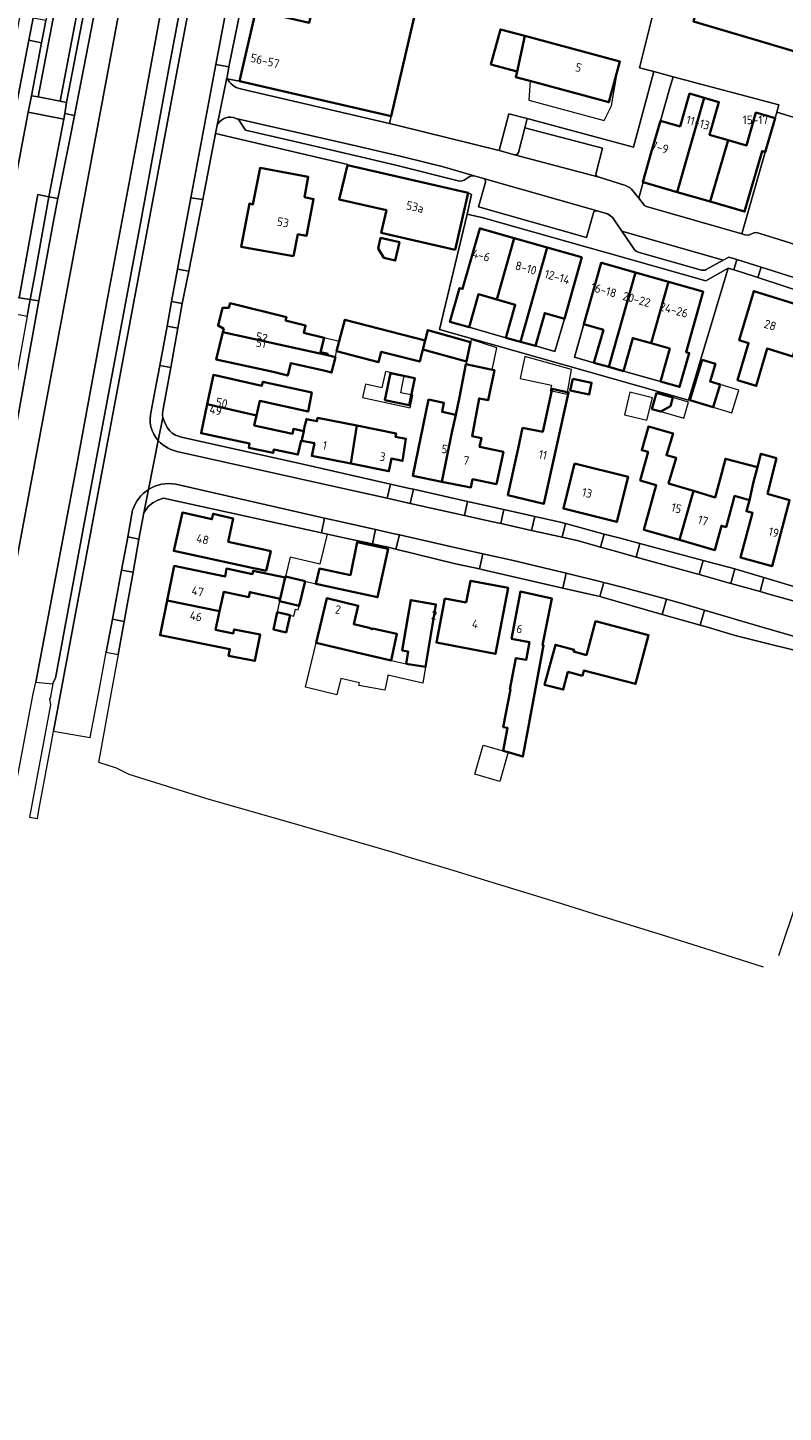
# Model space of a CAD drawing. Extents: x 154024 to 155007, y 472916 to 473908.
# Tile 4 of 49: x 154270 to 154388, y 473275 to 473491. Entities that reach past the tile are written whole.
import ezdxf
from ezdxf.enums import TextEntityAlignment as Align

# ---------------------------------------------------------------- set-up
doc = ezdxf.new("R2010")
doc.units = 0
doc.header["$LTSCALE"] = 0.75
for name, color, linetype, lineweight in [('B-RO-GR-BEPLANTING_CULTUUR_HEESTERS-GV', 252, 'CONTINUOUS', 18), ('B-RO-OG-BEBOUWING-GV', 6, 'CONTINUOUS', 35), ('B-RO-OG-BEBOUWING-T18', 1, 'CONTINUOUS', 18), ('B-RO-OG-BEBOUWING_LUIFEL-GV', 6, 'CONTINUOUS', 18), ('B-RO-OG-BEBOUWING_OVERBOUWING-GV', 6, 'CONTINUOUS', 18), ('B-RO-OG-TERREIN_ERF-GV', 252, 'CONTINUOUS', 18), ('B-RO-OG-WATER-GV', 252, 'CONTINUOUS', 18), ('B-RO-OG-WATER_SLOOT-GV', 252, 'CONTINUOUS', 18), ('B-RO-VH-VERHARDING_BETONSTRAATSTEEN-GV', 252, 'CONTINUOUS', 18), ('B-RO-VH-VERHARDING_STRAATBAKSTEEN-GV', 252, 'CONTINUOUS', 18), ('B-RO-VH-VERHARDING_TEGEL-GV', 252, 'CONTINUOUS', 18)]:
    doc.layers.add(name, color=color, linetype=linetype, lineweight=lineweight)
doc.styles.add('NLCS-ISO-M200-T18', font='NLCS-ISO.ttf', dxfattribs={"height": 0.36})

msp = doc.modelspace()

# ---------------------------------------------------------------- linework, layer by layer
at = {"layer": 'B-RO-GR-BEPLANTING_CULTUUR_HEESTERS-GV', "flags": 128}
msp.add_lwpolyline([(154387.059, 473477.27), (154385.517, 473471.968), (154381.846, 473459.184), (154382.362, 473459.036), (154382.97, 473458.96), (154383.757, 473459.323), (154384.159, 473459.379), (154386.848, 473458.561), (154397.343, 473455.283), (154397.957, 473457.885), (154397.102, 473459.186), (154396.538, 473460.638), (154396.289, 473462.176), (154396.368, 473463.731), (154396.769, 473465.236), (154390.418, 473467.207), (154391.718, 473471.932), (154397.42, 473475.133), (154387.318, 473478.186)], close=True, dxfattribs=at)
at = {"layer": 'B-RO-OG-BEBOUWING-GV', "flags": 128}
for points in [[(154399.073, 473496.205), (154403.212, 473494.953), (154404.739, 473500), (154407.527, 473509.218), (154398.532, 473511.939), (154394.921, 473500), (154394.217, 473497.674), (154393.771, 473497.809), (154394.138, 473499.134), (154393.648, 473500), (154393.442, 473500.365), (154390.398, 473501.21), (154389.167, 473500.514), (154389.024, 473500), (154388.831, 473499.303), (154388.62, 473498.543), (154383.702, 473500), (154377.622, 473501.801), (154377.138, 473500), (154376.678, 473498.286), (154375.929, 473498.507), (154374.286, 473492.395), (154385.787, 473488.985), (154396.242, 473485.886)], [(154303.297, 473483.047), (154327.023, 473477.559), (154330.97, 473494.619), (154322.682, 473496.555), (154323.489, 473500.012), (154317.144, 473501.704), (154316.269, 473497.955), (154315.579, 473498.117), (154314.192, 473492.176), (154305.853, 473494.105)], [(154346.728, 473484.56), (154347.925, 473490.121), (154344.107, 473491.152), (154342.625, 473485.669)], [(154347.925, 473490.121), (154346.728, 473484.56), (154346.496, 473483.701), (154349.489, 473482.892), (154361.073, 473479.762), (154362.787, 473486.105), (154351.203, 473489.235)], [(154369.131, 473476.851), (154367.708, 473471.905), (154366.372, 473467.262), (154366.425, 473467.247), (154371.746, 473465.712), (154375.996, 473480.45), (154373.697, 473481.11), (154372.205, 473475.963)], [(154375.996, 473480.45), (154371.746, 473465.712), (154376.936, 473464.216), (154379.704, 473473.814), (154376.821, 473474.641), (154378.294, 473479.789)], [(154376.936, 473464.216), (154382.303, 473462.668), (154385.028, 473472.11), (154385.517, 473471.968), (154387.059, 473477.27), (154384.066, 473478.133), (154382.586, 473472.987), (154379.704, 473473.814)], [(154311.743, 473455.673), (154312.416, 473459.117), (154313.741, 473458.859), (154314.865, 473464.621), (154313.452, 473464.897), (154314.041, 473468.073), (154306.503, 473469.481), (154305.392, 473463.789), (154304.842, 473463.896), (154303.528, 473457.164)], [(154320.191, 473469.921), (154318.881, 473464.531), (154326.26, 473462.883), (154325.445, 473459.346), (154337.02, 473456.679), (154339.063, 473465.572)], [(154346.261, 473458.503), (154340.928, 473460.014), (154340.872, 473460.03), (154338.191, 473450.562), (154337.7, 473450.701), (154336.2, 473445.406), (154339.198, 473444.561), (154340.669, 473449.721), (154343.54, 473448.905)], [(154324.963, 473456.895), (154325.874, 473455.4), (154327.652, 473454.993), (154328.311, 473457.871), (154325.341, 473458.55)], [(154343.54, 473448.905), (154346.411, 473448.089), (154344.948, 473442.927), (154347.256, 473442.283), (154351.438, 473457.035), (154346.261, 473458.503)], [(154347.256, 473442.283), (154349.564, 473441.639), (154351.043, 473446.789), (154354.11, 473445.903), (154356.835, 473455.505), (154356.765, 473455.525), (154351.438, 473457.035)], [(154358.739, 473439.02), (154361.051, 473438.368), (154365.218, 473453.135), (154359.93, 473454.627), (154359.862, 473454.646), (154357.147, 473445.045), (154360.22, 473444.158)], [(154367.698, 473442.051), (154370.411, 473451.669), (154365.218, 473453.135), (154361.051, 473438.368), (154363.363, 473437.716), (154364.81, 473442.861)], [(154367.698, 473442.051), (154370.585, 473441.241), (154369.145, 473436.094), (154372.133, 473435.245), (154373.632, 473440.528), (154373.142, 473440.667), (154375.825, 473450.142), (154375.768, 473450.158), (154370.411, 473451.669)], [(154392.148, 473447.592), (154383.719, 473450.224), (154381.43, 473442.559), (154382.919, 473442.1), (154381.184, 473436.294), (154384.111, 473435.392), (154385.826, 473441.236), (154389.845, 473440.003)], [(154300.698, 473443.794), (154317.034, 473440.178), (154317.084, 473440.384), (154315.97, 473440.657), (154316.526, 473442.93), (154313.33, 473443.711), (154313.61, 473444.857), (154310.502, 473445.617), (154310.632, 473446.151), (154301.802, 473448.31), (154301.631, 473447.61), (154300.596, 473447.586), (154299.919, 473444.817), (154300.826, 473444.317)], [(154331.968, 473441.11), (154332.325, 473442.5), (154319.74, 473445.732), (154318.477, 473440.815), (154325.044, 473439.128), (154325.458, 473440.741), (154331.476, 473439.196)], [(154317.034, 473440.178), (154300.698, 473443.794), (154299.651, 473439.509), (154308.544, 473437.581), (154310.84, 473437.02), (154311.313, 473438.958), (154316.449, 473437.784), (154317.689, 473437.481), (154318.281, 473439.902)], [(154332.325, 473442.5), (154331.968, 473441.11), (154338.776, 473439.2), (154339.428, 473442.237), (154332.739, 473444.114)], [(154336.519, 473428.082), (154334.949, 473420.407), (154339.48, 473419.505), (154339.757, 473420.805), (154343.48, 473420.037), (154344.556, 473425.056), (154340.833, 473425.854), (154341.126, 473427.233), (154339.658, 473427.541), (154340.764, 473433.449), (154342.162, 473433.156), (154343.153, 473437.854), (154342.626, 473437.967), (154338.693, 473438.811), (154337.682, 473433.632), (154337.105, 473430.879)], [(154375.643, 473439.48), (154373.739, 473433.162), (154377.393, 473432.061), (154378.466, 473435.623), (154376.895, 473436.097), (154377.726, 473438.852)], [(154305.943, 473430.785), (154306.437, 473433.049), (154314.003, 473431.368), (154314.595, 473434.339), (154306.94, 473436.055), (154306.799, 473435.421), (154299.208, 473437.122), (154298.238, 473432.543)], [(154326.024, 473433.145), (154329.828, 473432.367), (154330.696, 473436.613), (154326.892, 473437.391)], [(154355.406, 473436.515), (154355.018, 473434.668), (154357.963, 473434.048), (154358.352, 473435.896)], [(154347.576, 473428.831), (154346.862, 473425.588), (154345.26, 473418.313), (154350.908, 473416.955), (154354.753, 473434.387), (154352.205, 473434.948), (154350.719, 473428.211)], [(154368.51, 473434.288), (154367.798, 473431.775), (154369.206, 473431.375), (154370.687, 473432.203), (154371.073, 473433.561)], [(154313.024, 473426.81), (154313.099, 473427.155), (154313.352, 473428.31), (154311.722, 473428.664), (154311.56, 473427.911), (154305.597, 473429.202), (154305.943, 473430.785), (154298.238, 473432.543), (154297.274, 473427.995), (154304.87, 473426.362), (154304.734, 473425.727), (154308.547, 473424.908), (154308.666, 473425.465), (154312.423, 473424.657), (154312.911, 473426.833)], [(154334.949, 473420.407), (154336.519, 473428.082), (154337.105, 473430.879), (154334.971, 473431.315), (154335.269, 473432.736), (154332.863, 473433.241), (154330.418, 473421.309)], [(154321.65, 473429.178), (154315.508, 473430.386), (154315.401, 473429.858), (154313.758, 473430.191), (154313.66, 473429.718), (154313.475, 473429.065), (154313.352, 473428.31), (154313.099, 473427.155), (154313.024, 473426.81), (154314.989, 473426.412), (154314.592, 473424.452), (154320.721, 473423.234)], [(154320.721, 473423.234), (154326.667, 473422.053), (154327.056, 473424.015), (154328.782, 473423.673), (154329.307, 473427.122), (154327.668, 473427.444), (154327.772, 473427.974), (154321.65, 473429.178)], [(154372.108, 473411.313), (154374.307, 473418.97), (154370.405, 473420.15), (154371.607, 473424.121), (154370.068, 473424.557), (154371.103, 473427.974), (154367.248, 473429.041), (154366.222, 473425.34), (154367.206, 473425.068), (154365.97, 473420.602), (154368.484, 473419.865), (154366.558, 473412.907)], [(154355.698, 473423.262), (154353.945, 473416.201), (154362.32, 473414.125), (154364.068, 473421.181)], [(154383.059, 473417.5), (154383.681, 473420.373), (154384.295, 473422.683), (154379.307, 473424.006), (154378.724, 473421.807), (154377.699, 473417.944), (154374.307, 473418.97), (154372.108, 473411.313), (154377.659, 473409.719), (154378.686, 473413.513), (154379.409, 473413.317), (154380.447, 473417.149), (154380.727, 473418.183)], [(154383.681, 473420.373), (154383.059, 473417.5), (154382.592, 473415.802), (154383.556, 473415.537), (154381.639, 473408.576), (154386.613, 473407.21), (154389.35, 473417.543), (154385.89, 473418.499), (154387.289, 473424.066), (154384.85, 473424.772), (154384.295, 473422.683)], [(154305.468, 473406.872), (154306.051, 473406.77), (154307.431, 473406.477), (154308.178, 473409.541), (154306.809, 473409.875), (154301.508, 473411.018), (154302.289, 473414.674), (154299.158, 473415.391), (154298.964, 473414.545), (154294.381, 473415.595), (154292.982, 473409.598)], [(154321.675, 473410.971), (154320.626, 473405.8), (154315.807, 473406.821), (154315.228, 473404.445), (154324.891, 473402.337), (154326.542, 473409.909)], [(154300.164, 473400.146), (154300.808, 473403.184), (154304.723, 473402.365), (154304.884, 473403.148), (154309.638, 473402.084), (154310.424, 473405.446), (154305.396, 473406.487), (154305.299, 473405.969), (154301.246, 473406.811), (154301.012, 473405.583), (154293.063, 473407.235), (154291.958, 473401.821)], [(154313.53, 473404.859), (154310.463, 473405.606), (154310.424, 473405.446), (154309.638, 473402.084), (154309.551, 473401.712), (154312.626, 473400.993)], [(154338.758, 473401.501), (154335.425, 473402.143), (154334.098, 473395.253), (154343.321, 473393.476), (154345.31, 473403.797), (154339.419, 473404.932)], [(154291.958, 473401.821), (154290.853, 473396.409), (154301.779, 473394.234), (154301.572, 473393.194), (154305.7, 473392.372), (154306.523, 473396.501), (154302.423, 473397.317), (154302.294, 473396.671), (154299.549, 473397.247), (154300.164, 473400.146)], [(154315.283, 473395.235), (154322.536, 473393.504), (154327.004, 473392.438), (154327.906, 473396.61), (154324.065, 473397.44), (154324.044, 473397.342), (154323.545, 473397.534), (154321.155, 473398.117), (154321.846, 473401.016), (154316.946, 473402.205)], [(154329.621, 473399.181), (154328.75, 473393.986), (154329.676, 473393.831), (154329.366, 473391.933), (154332.387, 473391.44), (154332.695, 473393.325), (154334.02, 473401.225), (154330.075, 473401.886)], [(154345.303, 473378.095), (154347.621, 473377.432), (154348.338, 473381.281), (154350.862, 473394.823), (154350.657, 473394.865), (154352.15, 473402.123), (154347.232, 473403.215), (154345.851, 473395.843), (154348.642, 473395.319), (154348.117, 473392.527), (154346.515, 473392.828), (154345.594, 473387.933), (154345.702, 473387.913), (154344.533, 473382.037), (154345.23, 473381.898), (154344.519, 473378.32)], [(154309.198, 473399.982), (154308.574, 473397.313), (154310.583, 473396.843), (154311.207, 473399.512)], [(154356.955, 473390.062), (154357.169, 473390.884), (154365.248, 473388.775), (154367.276, 473396.431), (154358.982, 473398.589), (154357.558, 473393.287), (154355.54, 473393.83), (154355.623, 473394.139), (154352.708, 473394.923), (154351.01, 473388.638), (154353.936, 473387.893), (154354.668, 473390.658)]]:
    msp.add_lwpolyline(points, close=True, dxfattribs=at)
at = {"layer": 'B-RO-OG-BEBOUWING_LUIFEL-GV', "flags": 128}
for points in [[(154361.073, 473479.762), (154348.73, 473483.097), (154348.524, 473480.07), (154360.336, 473476.878), (154361.478, 473479.189), (154362.476, 473484.954)], [(154316.526, 473442.93), (154315.97, 473440.657), (154317.084, 473440.384), (154317.034, 473440.178), (154318.275, 473439.903), (154318.477, 473440.815), (154318.873, 473442.356)], [(154342.804, 473437.929), (154343.543, 473441.37), (154339.512, 473442.629), (154339.428, 473442.237), (154338.776, 473439.2), (154338.693, 473438.811)], [(154351.9, 473434.7), (154354.551, 473434.115), (154355.226, 473437.965), (154347.916, 473439.968), (154347.168, 473436.576), (154352.075, 473435.494)], [(154329.026, 473437.005), (154326.105, 473437.647), (154325.545, 473435.094), (154322.968, 473435.66), (154322.511, 473433.578), (154329.982, 473431.938), (154330.376, 473433.938), (154328.495, 473434.309)], [(154377.393, 473432.061), (154380.329, 473431.176), (154381.403, 473434.738), (154378.466, 473435.623)], [(154371.073, 473433.561), (154370.687, 473432.203), (154369.206, 473431.375), (154372.801, 473430.356), (154373.514, 473432.869)], [(154321.717, 473411.18), (154316.978, 473412.21), (154315.828, 473407.494), (154311.198, 473408.622), (154310.463, 473405.606), (154315.228, 473404.445), (154315.807, 473406.821), (154320.626, 473405.8)], [(154312.626, 473400.993), (154309.551, 473401.712), (154309.149, 473399.993), (154311.769, 473399.381), (154312.027, 473400.488), (154312.483, 473400.381)]]:
    msp.add_lwpolyline(points, close=True, dxfattribs=at)
at = {"layer": 'B-RO-OG-BEBOUWING_OVERBOUWING-GV', "flags": 128}
msp.add_lwpolyline([(154367.008, 473430.022), (154367.875, 473433.518), (154364.37, 473434.388), (154363.502, 473430.892)], close=True, dxfattribs=at)
at = {"layer": 'B-RO-OG-TERREIN_ERF-GV', "flags": 128}
for points in [[(154404.739, 473500), (154403.212, 473494.953), (154399.073, 473496.205), (154396.242, 473485.886), (154385.787, 473488.985), (154374.286, 473492.395), (154375.929, 473498.507), (154376.678, 473498.286), (154377.138, 473500), (154377.622, 473501.801), (154383.702, 473500), (154388.62, 473498.543), (154388.831, 473499.303), (154389.024, 473500), (154389.167, 473500.514), (154390.398, 473501.21), (154393.442, 473500.365), (154393.648, 473500), (154394.138, 473499.134), (154393.771, 473497.809), (154394.217, 473497.674), (154394.921, 473500), (154398.532, 473511.939), (154407.527, 473509.218)], [(154349.489, 473482.892), (154346.496, 473483.701), (154346.728, 473484.56), (154342.625, 473485.669), (154344.107, 473491.152), (154347.925, 473490.121), (154351.203, 473489.235), (154362.787, 473486.105), (154361.073, 473479.762)], [(154379.704, 473473.814), (154382.586, 473472.987), (154384.066, 473478.133), (154387.059, 473477.27), (154387.318, 473478.186), (154387.649, 473479.358), (154371.121, 473483.752), (154370.614, 473481.994), (154369.131, 473476.851), (154372.205, 473475.963), (154373.697, 473481.11), (154375.996, 473480.45), (154378.294, 473479.789), (154376.821, 473474.641)], [(154385.517, 473471.968), (154385.028, 473472.11), (154382.303, 473462.668), (154376.936, 473464.216), (154371.746, 473465.712), (154366.425, 473467.247), (154365.729, 473464.77), (154366.659, 473463.61), (154366.951, 473463.444), (154381.846, 473459.184)], [(154311.743, 473455.673), (154303.528, 473457.164), (154304.842, 473463.896), (154305.392, 473463.789), (154306.503, 473469.481), (154314.041, 473468.073), (154313.452, 473464.897), (154314.865, 473464.621), (154313.741, 473458.859), (154312.416, 473459.117)], [(154338.874, 473462.243), (154334.595, 473444.205), (154373.498, 473433.157), (154379.717, 473453.794), (154376.244, 473451.828), (154360.413, 473456.311), (154357.25, 473457.201), (154341.402, 473461.696)], [(154340.928, 473460.014), (154346.261, 473458.503), (154351.438, 473457.035), (154356.765, 473455.525), (154356.835, 473455.505), (154354.11, 473445.903), (154352.637, 473440.763), (154349.564, 473441.639), (154347.256, 473442.283), (154344.948, 473442.927), (154339.198, 473444.561), (154336.2, 473445.406), (154337.7, 473450.701), (154338.191, 473450.562), (154340.872, 473460.03)], [(154324.963, 473456.895), (154325.341, 473458.55), (154328.311, 473457.871), (154327.652, 473454.993), (154325.874, 473455.4)], [(154361.051, 473438.368), (154358.739, 473439.02), (154355.672, 473439.896), (154357.147, 473445.045), (154359.862, 473454.646), (154359.93, 473454.627), (154365.218, 473453.135), (154370.411, 473451.669), (154375.768, 473450.158), (154375.825, 473450.142), (154373.142, 473440.667), (154373.632, 473440.528), (154372.133, 473435.245), (154369.145, 473436.094), (154363.363, 473437.716)], [(154344.948, 473442.927), (154346.411, 473448.089), (154343.54, 473448.905), (154340.669, 473449.721), (154339.198, 473444.561)], [(154389.845, 473440.003), (154385.826, 473441.236), (154384.111, 473435.392), (154381.184, 473436.294), (154382.919, 473442.1), (154381.43, 473442.559), (154383.719, 473450.224), (154392.148, 473447.592), (154398.151, 473445.718), (154395.942, 473438.393), (154396.686, 473438.161), (154394.9, 473432.068), (154391.976, 473432.969), (154393.693, 473438.823)], [(154300.698, 473443.794), (154300.826, 473444.317), (154299.919, 473444.817), (154300.596, 473447.586), (154301.631, 473447.61), (154301.802, 473448.31), (154310.632, 473446.151), (154310.502, 473445.617), (154313.61, 473444.857), (154313.33, 473443.711), (154316.526, 473442.93), (154315.97, 473440.657), (154317.084, 473440.384), (154317.034, 473440.178), (154318.281, 473439.902), (154317.689, 473437.481), (154316.449, 473437.784), (154311.313, 473438.958), (154310.84, 473437.02), (154308.544, 473437.581), (154299.651, 473439.509)], [(154338.776, 473439.2), (154331.968, 473441.11), (154331.476, 473439.196), (154325.458, 473440.741), (154325.044, 473439.128), (154318.477, 473440.815), (154319.74, 473445.732), (154332.325, 473442.5), (154332.739, 473444.114), (154339.428, 473442.237)], [(154349.564, 473441.639), (154352.637, 473440.763), (154354.11, 473445.903), (154351.043, 473446.789)], [(154357.147, 473445.045), (154355.672, 473439.896), (154358.739, 473439.02), (154360.22, 473444.158)], [(154369.145, 473436.094), (154370.585, 473441.241), (154367.698, 473442.051), (154364.81, 473442.861), (154363.363, 473437.716)], [(154342.626, 473437.967), (154343.153, 473437.854), (154342.162, 473433.156), (154340.764, 473433.449), (154339.658, 473427.541), (154341.126, 473427.233), (154340.833, 473425.854), (154344.556, 473425.056), (154343.48, 473420.037), (154339.757, 473420.805), (154339.48, 473419.505), (154334.949, 473420.407), (154330.418, 473421.309), (154332.863, 473433.241), (154335.269, 473432.736), (154334.971, 473431.315), (154337.105, 473430.879), (154337.682, 473433.632), (154338.693, 473438.811)], [(154375.643, 473439.48), (154377.726, 473438.852), (154376.895, 473436.097), (154378.466, 473435.623), (154377.393, 473432.061), (154373.739, 473433.162)], [(154298.238, 473432.543), (154299.208, 473437.122), (154306.799, 473435.421), (154306.94, 473436.055), (154314.595, 473434.339), (154314.003, 473431.368), (154306.437, 473433.049), (154305.943, 473430.785), (154305.597, 473429.202), (154311.56, 473427.911), (154311.722, 473428.664), (154313.352, 473428.31), (154313.475, 473429.065), (154313.66, 473429.718), (154313.758, 473430.191), (154315.401, 473429.858), (154315.508, 473430.386), (154321.65, 473429.178), (154327.772, 473427.974), (154327.668, 473427.444), (154329.307, 473427.122), (154328.782, 473423.673), (154327.056, 473424.015), (154326.667, 473422.053), (154320.721, 473423.234), (154314.592, 473424.452), (154314.989, 473426.412), (154313.024, 473426.81), (154312.911, 473426.833), (154312.423, 473424.657), (154308.666, 473425.465), (154308.547, 473424.908), (154304.734, 473425.727), (154304.87, 473426.362), (154297.274, 473427.995)], [(154326.024, 473433.145), (154326.892, 473437.391), (154330.696, 473436.613), (154329.828, 473432.367)], [(154355.406, 473436.515), (154358.352, 473435.896), (154357.963, 473434.048), (154355.018, 473434.668)], [(154354.753, 473434.387), (154350.908, 473416.955), (154345.26, 473418.313), (154346.862, 473425.588), (154347.576, 473428.831), (154350.719, 473428.211), (154352.205, 473434.948)], [(154368.51, 473434.288), (154371.073, 473433.561), (154370.687, 473432.203), (154369.206, 473431.375), (154367.798, 473431.775)], [(154384.295, 473422.683), (154384.85, 473424.772), (154387.289, 473424.066), (154385.89, 473418.499), (154389.35, 473417.543), (154386.613, 473407.21), (154381.639, 473408.576), (154383.556, 473415.537), (154382.592, 473415.802), (154383.059, 473417.5), (154380.727, 473418.183), (154380.447, 473417.149), (154379.409, 473413.317), (154378.686, 473413.513), (154377.659, 473409.719), (154372.108, 473411.313), (154366.558, 473412.907), (154368.484, 473419.865), (154365.97, 473420.602), (154367.206, 473425.068), (154366.222, 473425.34), (154367.248, 473429.041), (154371.103, 473427.974), (154370.068, 473424.557), (154371.607, 473424.121), (154370.405, 473420.15), (154374.307, 473418.97), (154377.699, 473417.944), (154378.724, 473421.807), (154379.307, 473424.006)], [(154355.698, 473423.262), (154364.068, 473421.181), (154362.32, 473414.125), (154353.945, 473416.201)], [(154305.468, 473406.872), (154292.982, 473409.598), (154294.381, 473415.595), (154298.964, 473414.545), (154299.158, 473415.391), (154302.289, 473414.674), (154301.508, 473411.018), (154306.809, 473409.875), (154308.178, 473409.541), (154307.431, 473406.477), (154306.051, 473406.77)], [(154321.675, 473410.971), (154326.542, 473409.909), (154324.891, 473402.337), (154315.228, 473404.445), (154315.807, 473406.821), (154320.626, 473405.8)], [(154300.164, 473400.146), (154299.549, 473397.247), (154302.294, 473396.671), (154302.423, 473397.317), (154306.523, 473396.501), (154305.7, 473392.372), (154301.572, 473393.194), (154301.779, 473394.234), (154290.853, 473396.409), (154291.958, 473401.821), (154293.063, 473407.235), (154301.012, 473405.583), (154301.246, 473406.811), (154305.299, 473405.969), (154305.396, 473406.487), (154310.424, 473405.446), (154310.463, 473405.606), (154313.53, 473404.859), (154312.626, 473400.993), (154309.551, 473401.712), (154309.638, 473402.084), (154304.884, 473403.148), (154304.723, 473402.365), (154300.808, 473403.184)], [(154338.758, 473401.501), (154339.419, 473404.932), (154345.31, 473403.797), (154343.321, 473393.476), (154334.098, 473395.253), (154335.425, 473402.143)], [(154326.436, 473389.807), (154326.004, 473387.809), (154321.969, 473388.536), (154322.047, 473388.979), (154319.132, 473389.635), (154318.527, 473387.097), (154313.62, 473388.266), (154315.283, 473395.235), (154316.946, 473402.205), (154321.846, 473401.016), (154321.155, 473398.117), (154323.545, 473397.534), (154324.044, 473397.342), (154324.065, 473397.44), (154327.906, 473396.61), (154327.004, 473392.438), (154329.366, 473391.933), (154329.676, 473393.831), (154328.75, 473393.986), (154329.621, 473399.181), (154330.075, 473401.886), (154334.02, 473401.225), (154332.695, 473393.325), (154332.387, 473391.44), (154331.97, 473388.89), (154326.509, 473390.143)], [(154343.996, 473373.527), (154340.073, 473374.649), (154341.38, 473379.218), (154344.519, 473378.32), (154345.23, 473381.898), (154344.533, 473382.037), (154345.702, 473387.913), (154345.594, 473387.933), (154346.515, 473392.828), (154348.117, 473392.527), (154348.642, 473395.319), (154345.851, 473395.843), (154347.232, 473403.215), (154352.15, 473402.123), (154350.657, 473394.865), (154350.862, 473394.823), (154348.338, 473381.281), (154347.621, 473377.432), (154345.303, 473378.095)], [(154309.198, 473399.982), (154311.207, 473399.512), (154310.583, 473396.843), (154308.574, 473397.313)], [(154356.955, 473390.062), (154354.668, 473390.658), (154353.936, 473387.893), (154351.01, 473388.638), (154352.708, 473394.923), (154355.623, 473394.139), (154355.54, 473393.83), (154357.558, 473393.287), (154358.982, 473398.589), (154367.276, 473396.431), (154365.248, 473388.775), (154357.169, 473390.884)]]:
    msp.add_lwpolyline(points, close=True, dxfattribs=at)
for points in [[(154304.468, 473499.368), (154301.622, 473485.281), (154301.33, 473483.666), (154301.313, 473483.572), (154301.361, 473483.438), (154303.297, 473483.047), (154305.853, 473494.105)], [(154330.97, 473494.619), (154327.023, 473477.559), (154326.755, 473476.407), (154328.047, 473476.107), (154343.88, 473472.187), (154345.409, 473477.957), (154348.29, 473477.188), (154364.938, 473472.746), (154368.079, 473484.56), (154365.849, 473485.153), (154369.816, 473501.054)], [(154369.816, 473501.054), (154365.849, 473485.153), (154368.079, 473484.56), (154371.121, 473483.752), (154387.649, 473479.358), (154387.318, 473478.186), (154397.42, 473475.133), (154397.556, 473475.092), (154397.85, 473476.065), (154399.198, 473480.635), (154424.411, 473473.197), (154424.709, 473474.233), (154428.672, 473473.022), (154437.905, 473470.204), (154442.806, 473468.719), (154478.746, 473457.756), (154480.055, 473458.411), (154482.316, 473466.984), (154484.327, 473474.609), (154490.007, 473496.148)], [(154337.02, 473456.679), (154325.445, 473459.346), (154326.26, 473462.883), (154318.881, 473464.531), (154320.191, 473469.921), (154320.219, 473470.039), (154299.535, 473474.878), (154297.563, 473464.525), (154295.34, 473453.318), (154294.302, 473448.263), (154293.631, 473444.411), (154292.522, 473438.269), (154291.318, 473431.741)], [(154415.506, 473442.451), (154405.067, 473445.668), (154403.847, 473446.035), (154399.737, 473447.271), (154397.193, 473448.108), (154384.366, 473452.332), (154381.973, 473453.12), (154380.593, 473453.532), (154379.717, 473453.794), (154373.498, 473433.157), (154334.595, 473444.205), (154338.874, 473462.243), (154339.586, 473465.35), (154339.063, 473465.572), (154337.02, 473456.679)], [(154291.276, 473430.459), (154291.56, 473429.78), (154291.99, 473428.9), (154292.36, 473428.36), (154292.76, 473428), (154293.26, 473427.71), (154294.23, 473427.39), (154313.209, 473423.139), (154326.878, 473420.047), (154329.87, 473419.37), (154330.485, 473419.232), (154338.945, 473417.332), (154344.635, 473416.054), (154349.461, 473414.971), (154353.25, 473414.12), (154354.256, 473413.852), (154360.326, 473412.231), (154362.826, 473411.563), (154365.923, 473410.736), (154375.814, 473408.096), (154380.778, 473406.77), (154380.93, 473406.73), (154385.335, 473405.404), (154391.202, 473403.638)], [(154395.05, 473392.79), (154380.8, 473396.37), (154376.52, 473397.64), (154375.362, 473397.969), (154369.418, 473399.658), (154359.633, 473402.438), (154359.17, 473402.57), (154353.876, 473403.784), (154341.21, 473406.69), (154340.853, 473406.768), (154337.09, 473407.59), (154327.757, 473409.864), (154326.768, 473410.105), (154326.05, 473410.28), (154325.765, 473410.338), (154324.099, 473410.684), (154320.87, 473411.356), (154318.903, 473411.788), (154316.09, 473412.405), (154291.385, 473417.827), (154290.49, 473417.51), (154289.74, 473417.08), (154289.01, 473416.52), (154288.32, 473415.53), (154287.548, 473411.433), (154286.624, 473406.259), (154285.212, 473398.566), (154284.287, 473393.389), (154283.142, 473387.19), (154281.447, 473377.626), (154281.242, 473376.57), (154283.98, 473375.638), (154285.984, 473374.675), (154297.802, 473370.972), (154297.941, 473370.933), (154313.069, 473366.613), (154327.106, 473362.513), (154330.154, 473361.582), (154335.981, 473359.843), (154342.26, 473357.958), (154352.958, 473354.656), (154358.596, 473352.896), (154369.41, 473349.518), (154376.012, 473347.483), (154385.188, 473344.549)], [(154387.648, 473346.289), (154390.552, 473355.041)]]:
    msp.add_lwpolyline(points, dxfattribs=at)
at = {"layer": 'B-RO-OG-TERREIN_ERF-GV'}
msp.add_lwpolyline([(154291.318, 473431.741, 0.0858136), (154291.276, 473430.459)], format="xyb", dxfattribs=at)
at = {"layer": 'B-RO-OG-WATER-GV', "flags": 128}
msp.add_lwpolyline([(154249.54, 473272.87), (154252.27, 473287.82), (154254.75, 473300.93), (154257.106, 473313.571), (154259.26, 473325.13), (154270.989, 473387.239), (154271.423, 473389.053), (154277.74, 473422.49), (154282.51, 473448.53), (154287.71, 473476.08), (154292.07, 473500), (154304.733, 473566.567), (154298.207, 473567.724), (154266.59, 473398.31), (154265.097, 473390.34), (154264.652, 473388.41), (154262.59, 473377.05), (154259.77, 473362.22), (154252.14, 473320.93), (154250.935, 473314.507), (154249.1, 473304.72), (154246.68, 473292.01), (154243.97, 473277.39), (154241.37, 473263.17)], dxfattribs=at)
at = {"layer": 'B-RO-OG-WATER_SLOOT-GV', "flags": 128}
for points in [[(154298.207, 473567.724), (154298.099, 473567.743), (154295.502, 473566.078), (154295.313, 473566.294), (154295.224, 473566.445), (154294.71, 473566.087), (154281.82, 473500), (154277.468, 473477.657), (154276.754, 473473.985), (154275.659, 473468.558), (154275.06, 473465.714), (154274.86, 473464.687), (154274.125, 473460.906), (154271.907, 473448.685), (154261.467, 473391.149), (154261.53, 473391.134), (154265.097, 473390.34), (154266.59, 473398.31)], [(154292.07, 473500), (154287.71, 473476.08), (154282.51, 473448.53), (154277.74, 473422.49), (154271.423, 473389.053), (154274.002, 473388.798), (154274.475, 473389.662), (154278.754, 473412.751), (154287.927, 473461.695), (154292.247, 473485.028), (154295.063, 473500), (154302.447, 473539.282), (154306.517, 473560.765), (154306.591, 473562.088), (154306.701, 473564.056), (154306.358, 473564.098), (154304.733, 473566.567)]]:
    msp.add_lwpolyline(points, close=True, dxfattribs=at)
at = {"layer": 'B-RO-VH-VERHARDING_BETONSTRAATSTEEN-GV', "flags": 128}
for points in [[(154282.181, 473540.471), (154282.068, 473539.982), (154279.669, 473527.341), (154279.029, 473523.99), (154277.78, 473517.473), (154275.379, 473505.257), (154274.397, 473500), (154272.995, 473492.517), (154272.319, 473489.053), (154270.766, 473480.769), (154271.774, 473480.581), (154287.987, 473565.376), (154286.97, 473565.551), (154286.001, 473560.462), (154284.935, 473554.866), (154283.587, 473547.927)], [(154280.111, 473500), (154288.322, 473543.017), (154292.37, 473564.119), (154292.488, 473564.531), (154291.453, 473564.74), (154275.239, 473479.936), (154276.239, 473479.712)], [(154299.783, 473476.177), (154301.313, 473483.572), (154301.33, 473483.666), (154301.622, 473485.281), (154299.589, 473485.661), (154295.684, 473464.819), (154297.563, 473464.525), (154299.535, 473474.878)], [(154270.766, 473480.769), (154270.241, 473478.21), (154275.777, 473477.128), (154275.933, 473478), (154276.239, 473479.712), (154275.239, 473479.936), (154271.774, 473480.581)], [(154270.241, 473478.21), (154267.944, 473466.063), (154265.807, 473454.237), (154264.999, 473449.857), (154268.799, 473449.173), (154271.751, 473465.331), (154273.474, 473464.974), (154275.777, 473477.128)], [(154268.799, 473449.173), (154270.537, 473448.9), (154271.307, 473453.026), (154273.474, 473464.974), (154271.751, 473465.331)], [(154292.66, 473448.576), (154294.302, 473448.263), (154295.34, 473453.318), (154293.594, 473453.642)], [(154384.901, 473453.951), (154381.067, 473455.152), (154380.593, 473453.532), (154381.973, 473453.12), (154384.366, 473452.332)], [(154264.999, 473449.857), (154264.545, 473447.277), (154265.574, 473447.079), (154269.034, 473446.53), (154270.045, 473446.318), (154270.537, 473448.9), (154268.799, 473449.173)], [(154290.791, 473438.609), (154292.522, 473438.269), (154293.631, 473444.411), (154291.948, 473444.733)], [(154329.994, 473417.023), (154330.485, 473419.232), (154329.87, 473419.37), (154326.878, 473420.047), (154326.384, 473417.826)], [(154338.945, 473417.332), (154338.457, 473415.14), (154342.64, 473414.21), (154344.147, 473413.873), (154344.635, 473416.054)], [(154318.903, 473411.788), (154320.87, 473411.356), (154324.099, 473410.684), (154324.565, 473412.922), (154319.429, 473414.086), (154316.599, 473414.727), (154316.09, 473412.405)], [(154353.778, 473411.719), (154354.256, 473413.852), (154353.25, 473414.12), (154349.461, 473414.971), (154348.973, 473412.793)], [(154287.548, 473411.433), (154285.796, 473411.798), (154285.785, 473411.721), (154284.81, 473406.581), (154286.624, 473406.259)], [(154328.296, 473412.076), (154327.757, 473409.864), (154337.09, 473407.59), (154340.853, 473406.768), (154341.374, 473409.151), (154335.82, 473410.37)], [(154362.248, 473409.494), (154365.335, 473408.631), (154365.923, 473410.736), (154362.826, 473411.563), (154360.326, 473412.231), (154359.756, 473410.19)], [(154375.814, 473408.096), (154375.194, 473405.877), (154380.143, 473404.495), (154380.778, 473406.77)], [(154354.403, 473406.081), (154353.876, 473403.784), (154359.17, 473402.57), (154359.633, 473402.438), (154360.261, 473404.649)], [(154385.335, 473405.404), (154384.723, 473403.215), (154386.28, 473402.78), (154390.606, 473401.547), (154391.202, 473403.638)], [(154370.09, 473402.021), (154369.418, 473399.658), (154375.362, 473397.969), (154376.027, 473400.31), (154372.32, 473401.4)], [(154282.405, 473393.74), (154284.287, 473393.389), (154285.212, 473398.566), (154283.397, 473398.932)]]:
    msp.add_lwpolyline(points, close=True, dxfattribs=at)
for points in [[(154301.361, 473483.438), (154301.313, 473483.572), (154299.783, 473476.177), (154299.902, 473476.36)], [(154359.352, 473468.116), (154346.325, 473471.542), (154343.88, 473472.187), (154328.047, 473476.107), (154326.755, 473476.407), (154303.411, 473481.837)], [(154346.927, 473471.89), (154347.925, 473475.769), (154348.29, 473477.188), (154345.409, 473477.957), (154343.88, 473472.187)], [(154340.002, 473468.26), (154336.219, 473469.354), (154334.986, 473469.684), (154332.632, 473470.255), (154328.419, 473471.315), (154321.485, 473472.953), (154302.724, 473477.239)], [(154302.724, 473477.239), (154321.485, 473472.953), (154328.419, 473471.315), (154332.632, 473470.255), (154334.986, 473469.684), (154336.219, 473469.354), (154340.002, 473468.26), (154341.454, 473467.845), (154359.221, 473462.789), (154360.842, 473462.31), (154361.287, 473462.057), (154361.708, 473461.672), (154363.115, 473459.593), (154378.944, 473455.052), (154378.961, 473455.061), (154379.827, 473455.541), (154381.067, 473455.152), (154384.901, 473453.951), (154397.786, 473449.909), (154404.389, 473447.837), (154414.982, 473444.514), (154416.58, 473443.82)], [(154303.247, 473476.913), (154304.227, 473475.4), (154312.158, 473473.563), (154322.91, 473471.042), (154327.939, 473469.844), (154337.673, 473467.408), (154338.133, 473467.461), (154338.407, 473467.571), (154339.072, 473467.977), (154339.29, 473468.135), (154339.655, 473468.273), (154340.002, 473468.26)], [(154359.053, 473468.723), (154360.051, 473472.574), (154347.925, 473475.769), (154346.927, 473471.89)], [(154343.88, 473472.187), (154346.325, 473471.542)], [(154346.325, 473471.542), (154359.352, 473468.116)], [(154359.221, 473462.789), (154341.454, 473467.845), (154341.604, 473467.752), (154341.706, 473467.626), (154341.763, 473467.469), (154341.763, 473467.282), (154340.669, 473463.401), (154357.555, 473458.598), (154358.645, 473462.453)], [(154418.423, 473442.254), (154420.585, 473449.099), (154419.249, 473448.447), (154398.885, 473454.805), (154397.343, 473455.283), (154386.848, 473458.561), (154384.159, 473459.379), (154383.757, 473459.323), (154382.97, 473458.96), (154382.362, 473459.036), (154381.846, 473459.184), (154366.951, 473463.444), (154366.659, 473463.61), (154365.729, 473464.77), (154364.615, 473466.159), (154364.379, 473466.363), (154363.672, 473466.717), (154359.393, 473468.102), (154359.36, 473468.113), (154359.352, 473468.116)], [(154376.305, 473453.589), (154378.944, 473455.052), (154363.115, 473459.593), (154365.135, 473456.634), (154365.328, 473456.444), (154365.653, 473456.305), (154375.541, 473453.502)]]:
    msp.add_lwpolyline(points, dxfattribs=at)
at = {"layer": 'B-RO-VH-VERHARDING_BETONSTRAATSTEEN-GV'}
for points in [[(154303.411, 473481.837, -0.2101018), (154301.361, 473483.438)], [(154299.902, 473476.36, -0.3767733), (154302.724, 473477.239)], [(154302.724, 473477.239, -0.0720686), (154303.247, 473476.913)], [(154346.927, 473471.89, -0.4045606), (154346.325, 473471.542)], [(154346.325, 473471.542, 0.4045606), (154346.927, 473471.89)], [(154359.352, 473468.116, -0.387962), (154359.053, 473468.723)], [(154358.645, 473462.453, -0.3816926), (154359.221, 473462.789)], [(154375.541, 473453.502, 0.187131), (154376.305, 473453.589)]]:
    msp.add_lwpolyline(points, format="xyb", dxfattribs=at)
at = {"layer": 'B-RO-VH-VERHARDING_STRAATBAKSTEEN-GV', "flags": 128}
for points in [[(154292.488, 473564.531), (154292.37, 473564.119), (154288.322, 473543.017), (154280.111, 473500), (154276.239, 473479.712), (154275.933, 473478), (154277.468, 473477.657), (154281.82, 473500), (154294.71, 473566.087), (154295.224, 473566.445), (154295.313, 473566.294), (154297.94, 473568.19), (154298.283, 473568.129), (154298.839, 473570.986)], [(154312.739, 473551.832), (154313.313, 473555.023), (154314.279, 473560.765), (154307.955, 473561.882), (154307.551, 473559.418), (154296.371, 473500), (154293.512, 473484.766), (154274.2, 473381.38), (154279.938, 473380.394), (154281.263, 473387.497), (154282.405, 473393.74), (154283.397, 473398.932), (154284.81, 473406.581), (154285.785, 473411.721), (154285.796, 473411.798), (154286.548, 473415.941)], [(154291.948, 473444.733), (154292.66, 473448.576), (154293.594, 473453.642), (154295.684, 473464.819), (154299.589, 473485.661), (154302.23, 473499.78), (154302.271, 473500), (154305.056, 473514.833), (154306.949, 473524.936), (154308.453, 473533.007), (154309.773, 473539.991), (154310.363, 473543.217)], [(154289.476, 473431.446), (154290.257, 473435.611), (154290.791, 473438.609), (154291.948, 473444.733)], [(154289.044, 473419.188), (154290.558, 473426.833)], [(154290.558, 473426.833), (154289.044, 473419.188)], [(154403.872, 473397.735), (154400.203, 473398.812), (154390.606, 473401.547), (154386.28, 473402.78), (154384.723, 473403.215), (154380.143, 473404.495), (154375.194, 473405.877), (154365.335, 473408.631), (154362.248, 473409.494), (154359.756, 473410.19), (154356.32, 473411.15), (154353.778, 473411.719), (154348.973, 473412.793), (154344.147, 473413.873), (154342.64, 473414.21), (154338.457, 473415.14), (154329.994, 473417.023), (154326.384, 473417.826), (154321.15, 473418.99), (154293.962, 473425.042)], [(154293.307, 473420.007), (154316.599, 473414.727), (154319.429, 473414.086), (154324.565, 473412.922), (154327.281, 473412.306), (154328.296, 473412.076), (154335.82, 473410.37), (154341.374, 473409.151), (154345.89, 473408.16), (154354.403, 473406.081), (154360.261, 473404.649), (154363.37, 473403.89), (154370.09, 473402.021), (154372.32, 473401.4), (154376.027, 473400.31), (154384.549, 473397.806), (154398.044, 473393.911), (154401.634, 473392.814)]]:
    msp.add_lwpolyline(points, dxfattribs=at)
for points in [[(154271.774, 473480.581), (154275.239, 473479.936), (154291.453, 473564.74), (154287.987, 473565.376)], [(154272.995, 473492.517), (154271.007, 473492.902), (154270.344, 473489.454), (154272.319, 473489.053)], [(154264.545, 473447.277), (154264.999, 473449.857), (154265.807, 473454.237), (154267.944, 473466.063), (154270.241, 473478.21), (154270.766, 473480.769), (154272.319, 473489.053), (154270.344, 473489.454), (154267.269, 473473.393), (154265.178, 473462.132), (154262.106, 473445.126), (154264.106, 473444.766)], [(154277.468, 473477.657), (154275.933, 473478), (154275.777, 473477.128), (154273.474, 473464.974), (154274.86, 473464.687), (154275.06, 473465.714), (154275.659, 473468.558), (154276.754, 473473.985)], [(154253.532, 473354.973), (154253.163, 473352.982), (154254.611, 473352.714), (154256.062, 473361.269), (154261.091, 473388.969), (154261.02, 473388.98), (154261.37, 473391.17), (154261.467, 473391.149), (154271.907, 473448.685), (154270.537, 473448.9), (154270.045, 473446.318), (154257.952, 473379.394), (154257.492, 473376.808), (154257.329, 473375.887), (154256.578, 473371.796)]]:
    msp.add_lwpolyline(points, close=True, dxfattribs=at)
at = {"layer": 'B-RO-VH-VERHARDING_STRAATBAKSTEEN-GV'}
for points in [[(154290.558, 473426.833, -0.2540695), (154289.476, 473431.446)], [(154293.962, 473425.042, -0.1695566), (154290.558, 473426.833)], [(154286.548, 473415.941, -0.1784997), (154289.044, 473419.188)], [(154289.044, 473419.188, -0.1907459), (154293.307, 473420.007)]]:
    msp.add_lwpolyline(points, format="xyb", dxfattribs=at)
at = {"layer": 'B-RO-VH-VERHARDING_TEGEL-GV', "flags": 128}
for points in [[(154274.2, 473381.38), (154293.512, 473484.766), (154296.371, 473500), (154307.551, 473559.418), (154307.955, 473561.882), (154306.591, 473562.088), (154306.517, 473560.765), (154302.447, 473539.282), (154295.063, 473500), (154292.247, 473485.028), (154287.927, 473461.695), (154278.754, 473412.751), (154274.475, 473389.662), (154274.002, 473388.798), (154274.08, 473388.79), (154273.64, 473386.51), (154273.602, 473386.521), (154273.567, 473386.531), (154273.563, 473386.513), (154273.71, 473385.533), (154270.439, 473367.965), (154271.678, 473367.734), (154271.882, 473369.038), (154273.961, 473380.187)], [(154302.23, 473499.78), (154299.589, 473485.661), (154301.622, 473485.281), (154304.468, 473499.368)], [(154273.474, 473464.974), (154271.307, 473453.026), (154270.537, 473448.9), (154271.907, 473448.685), (154274.125, 473460.906), (154274.86, 473464.687)], [(154293.594, 473453.642), (154295.34, 473453.318), (154297.563, 473464.525), (154295.684, 473464.819)], [(154384.901, 473453.951), (154384.366, 473452.332), (154397.193, 473448.108), (154397.786, 473449.909)], [(154292.66, 473448.576), (154291.948, 473444.733), (154293.631, 473444.411), (154294.302, 473448.263)], [(154330.485, 473419.232), (154329.994, 473417.023), (154338.457, 473415.14), (154338.945, 473417.332)], [(154344.147, 473413.873), (154348.973, 473412.793), (154349.461, 473414.971), (154344.635, 473416.054)], [(154325.765, 473410.338), (154326.05, 473410.28), (154326.768, 473410.105), (154327.757, 473409.864), (154328.296, 473412.076), (154327.281, 473412.306), (154324.565, 473412.922), (154324.099, 473410.684)], [(154354.256, 473413.852), (154353.778, 473411.719), (154356.32, 473411.15), (154359.756, 473410.19), (154360.326, 473412.231)], [(154375.814, 473408.096), (154365.923, 473410.736), (154365.335, 473408.631), (154375.194, 473405.877)], [(154353.876, 473403.784), (154354.403, 473406.081), (154345.89, 473408.16), (154341.374, 473409.151), (154340.853, 473406.768), (154341.21, 473406.69)], [(154285.212, 473398.566), (154286.624, 473406.259), (154284.81, 473406.581), (154283.397, 473398.932)], [(154380.143, 473404.495), (154384.723, 473403.215), (154385.335, 473405.404), (154380.93, 473406.73), (154380.778, 473406.77)], [(154359.633, 473402.438), (154369.418, 473399.658), (154370.09, 473402.021), (154363.37, 473403.89), (154360.261, 473404.649)], [(154398.044, 473393.911), (154384.549, 473397.806), (154376.027, 473400.31), (154375.362, 473397.969), (154376.52, 473397.64), (154380.8, 473396.37), (154395.05, 473392.79), (154396.284, 473391.867), (154398.788, 473390.242), (154399.514, 473389.549), (154399.976, 473388.686), (154400.64, 473385.756), (154402.15, 473390.126), (154397.314, 473391.521)]]:
    msp.add_lwpolyline(points, close=True, dxfattribs=at)
for points in [[(154268.915, 473493.319), (154265.88, 473476.809), (154265.553, 473474.982), (154262.942, 473461.071), (154262.473, 473454.919), (154260.442, 473443.966), (154259.609, 473439.341), (154259.01, 473439.474), (154258.622, 473438.353), (154255.731, 473429.59), (154257.713, 473429.223), (154257.718, 473429.149), (154259.169, 473428.909), (154261.126, 473439.705), (154262.106, 473445.126), (154265.178, 473462.132), (154267.269, 473473.393), (154270.344, 473489.454), (154271.007, 473492.902)], [(154359.36, 473468.113), (154359.393, 473468.102), (154363.672, 473466.717), (154364.379, 473466.363), (154364.615, 473466.159), (154365.729, 473464.77), (154366.425, 473467.247), (154366.372, 473467.262), (154367.708, 473471.905), (154369.131, 473476.851), (154370.614, 473481.994), (154371.121, 473483.752), (154368.079, 473484.56), (154364.938, 473472.746), (154348.29, 473477.188), (154347.925, 473475.769), (154360.051, 473472.574), (154359.053, 473468.723)], [(154303.411, 473481.837), (154326.755, 473476.407), (154327.023, 473477.559), (154303.297, 473483.047), (154301.361, 473483.438)], [(154299.902, 473476.36), (154299.783, 473476.177), (154299.535, 473474.878), (154320.219, 473470.039), (154320.191, 473469.921), (154339.063, 473465.572), (154339.586, 473465.35), (154338.874, 473462.243), (154341.402, 473461.696), (154357.25, 473457.201), (154360.413, 473456.311), (154376.244, 473451.828), (154379.717, 473453.794), (154380.593, 473453.532), (154381.067, 473455.152), (154379.827, 473455.541), (154378.961, 473455.061), (154378.944, 473455.052), (154376.305, 473453.589)], [(154358.645, 473462.453), (154357.555, 473458.598), (154340.669, 473463.401), (154341.763, 473467.282), (154341.763, 473467.469), (154341.706, 473467.626), (154341.604, 473467.752), (154341.454, 473467.845), (154340.002, 473468.26), (154339.655, 473468.273), (154339.29, 473468.135), (154339.072, 473467.977), (154338.407, 473467.571), (154338.133, 473467.461), (154337.673, 473467.408), (154327.939, 473469.844), (154322.91, 473471.042), (154312.158, 473473.563), (154304.227, 473475.4), (154303.247, 473476.913)], [(154359.352, 473468.116), (154359.36, 473468.113)], [(154375.541, 473453.502), (154365.653, 473456.305), (154365.328, 473456.444), (154365.135, 473456.634), (154363.115, 473459.593), (154361.708, 473461.672), (154361.287, 473462.057), (154360.842, 473462.31), (154359.221, 473462.789)], [(154292.522, 473438.269), (154290.791, 473438.609), (154290.257, 473435.611), (154289.476, 473431.446)], [(154291.318, 473431.741), (154292.522, 473438.269)], [(154290.558, 473426.833), (154291.276, 473430.459)], [(154291.276, 473430.459), (154290.558, 473426.833)], [(154293.962, 473425.042), (154321.15, 473418.99), (154326.384, 473417.826), (154326.878, 473420.047), (154313.209, 473423.139), (154294.23, 473427.39), (154293.26, 473427.71), (154292.76, 473428), (154292.36, 473428.36), (154291.99, 473428.9), (154291.56, 473429.78), (154291.276, 473430.459)], [(154286.548, 473415.941), (154285.796, 473411.798), (154287.548, 473411.433), (154288.32, 473415.53), (154289.044, 473419.188)], [(154289.044, 473419.188), (154288.32, 473415.53), (154289.01, 473416.52), (154289.74, 473417.08), (154290.49, 473417.51), (154291.385, 473417.827), (154316.09, 473412.405), (154316.599, 473414.727), (154293.307, 473420.007)]]:
    msp.add_lwpolyline(points, dxfattribs=at)
at = {"layer": 'B-RO-VH-VERHARDING_TEGEL-GV'}
for points in [[(154301.361, 473483.438, 0.2101018), (154303.411, 473481.837)], [(154302.724, 473477.239, 0.3767733), (154299.902, 473476.36)], [(154303.247, 473476.913, 0.0720686), (154302.724, 473477.239)], [(154359.053, 473468.723, 0.387962), (154359.352, 473468.116)], [(154359.221, 473462.789, 0.3816926), (154358.645, 473462.453)], [(154376.305, 473453.589, -0.187131), (154375.541, 473453.502)], [(154289.476, 473431.446, 0.2540695), (154290.558, 473426.833)], [(154291.276, 473430.459, -0.0858136), (154291.318, 473431.741)], [(154290.558, 473426.833, 0.1695566), (154293.962, 473425.042)], [(154289.044, 473419.188, 0.1784997), (154286.548, 473415.941)], [(154293.307, 473420.007, 0.1907459), (154289.044, 473419.188)]]:
    msp.add_lwpolyline(points, format="xyb", dxfattribs=at)

# ---------------------------------------------------------------- texts
at = {"layer": 'B-RO-OG-BEBOUWING-T18', "style": 'NLCS-ISO-M200-T18'}
for s, rotation, p in [('56-57', 347, (154307.269, 473486.234)), ('5', 344.9, (154356.321, 473485.189)), ('11-13', 344, (154375.014, 473476.57)), ('7-9', 343.9, (154369.05, 473472.711)), ('53a', 347, (154330.736, 473463.386)), ('53', 349, (154310.08, 473460.984)), ('4-6', 344.2, (154341.096, 473455.809)), ('8-10', 344.2, (154348.099, 473453.824)), ('12-14', 344.2, (154352.99, 473452.437)), ('16-18', 344.3, (154360.26, 473450.378)), ('20-22', 344.3, (154365.414, 473448.923)), ('24-26', 344.3, (154371.233, 473447.281)), ('28', 343.4, (154386.306, 473444.909)), ('51', 347.8, (154306.668, 473442.081)), ('52', 346.3, (154306.751, 473442.982)), ('49', 347.9, (154299.558, 473431.595)), ('50', 347.4, (154300.492, 473432.735)), ('1', 348.9, (154316.624, 473426.09)), ('5', 348.5, (154335.363, 473425.516)), ('11', 347.6, (154350.744, 473424.616)), ('3', 348.9, (154325.668, 473424.311)), ('7', 348.8, (154338.747, 473423.729)), ('13', 346.1, (154357.665, 473418.651)), ('15', 344.6, (154371.639, 473416.269)), ('17', 343.2, (154375.8, 473414.339)), ('48', 346.9, (154297.513, 473411.414)), ('19', 344.6, (154386.865, 473412.486)), ('47', 348.1, (154296.737, 473403.268)), ('46', 348.8, (154296.472, 473399.369)), ('2', 350.5, (154318.691, 473400.414)), ('2', 350.5, (154333.737, 473399.541)), ('4', 349.2, (154340.151, 473398.164)), ('6', 348.4, (154347.093, 473397.392))]:
    msp.add_text(s, height=1.35, rotation=rotation, dxfattribs=at).set_placement(p, align=Align.MIDDLE)
msp.add_text('15-17', height=1.35, dxfattribs=at).set_placement((154384, 473477), align=Align.MIDDLE)

doc.saveas('drawing.dxf')
